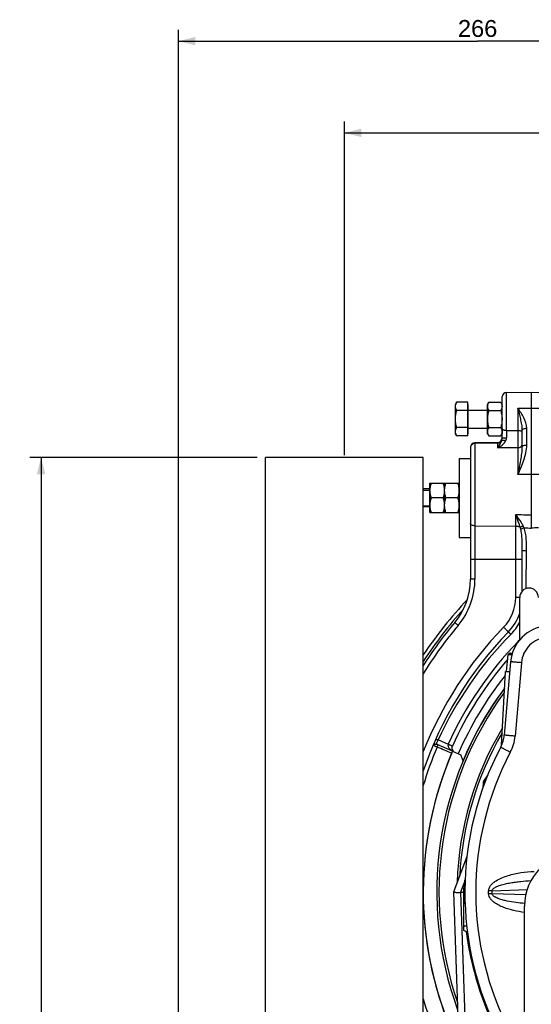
# Model space of a CAD drawing. Header units: millimetres. Extents: x 0 to 1189, y 0 to 841.
# Tile 60 of 68: x 797 to 888, y 431 to 606. Entities that reach past the tile are written whole.
import ezdxf

# ---------------------------------------------------------------- set-up
doc = ezdxf.new("R2010")
doc.units = ezdxf.units.MM
doc.header["$LTSCALE"] = 65.395
doc.layers.get('0').update_dxf_attribs({"linetype": 'CONTINUOUS'})
doc.layers.add('3_ALL_AXES', color=7, linetype='CONTINUOUS')
doc.styles.get("Standard").update_dxf_attribs({"font": 'arial.ttf'})
doc.styles.add('TEXTSTYLE_1', font='gdt', dxfattribs={"width": 0.8})
doc.dimstyles.new('DIMSTYLE_2', dxfattribs={"dimtxt": 3, "dimasz": 3, "dimexe": 2, "dimexo": 1.5, "dimgap": 0.75, "dimtad": 1, "dimdec": 1, "dimlfac": 2.5, "dimdsep": 46, "dimtxsty": 'Standard', "dimblk": '_FILLED', "dimblk1": '_FILLED', "dimblk2": '_FILLED', "dimcen": 0.09, "dimadec": 1, "dimazin": 2, "dimtp": 0.5, "dimtm": 0.5, "dimtfac": 1, "dimtdec": 1, "dimtofl": 0, "dimtmove": 0, "dimatfit": 3, "dimldrblk": '_FILLED', "dimfxl": 0, "dimtolj": 1, "dimarcsym": 0})
doc.dimstyles.new('DIMSTYLE_3', dxfattribs={"dimtxt": 3, "dimasz": 3, "dimexe": 2, "dimexo": 1.5, "dimgap": 0.75, "dimtad": 1, "dimdec": 0, "dimlfac": 2.5, "dimdsep": 46, "dimtxsty": 'Standard', "dimblk": '_FILLED', "dimblk1": '_FILLED', "dimblk2": '_FILLED', "dimcen": 0.09, "dimadec": 0, "dimazin": 2, "dimtp": 0.5, "dimtm": 0.5, "dimtfac": 1, "dimtdec": 0, "dimtofl": 0, "dimtmove": 0, "dimatfit": 3, "dimldrblk": '_FILLED', "dimfxl": 0, "dimtolj": 1, "dimarcsym": 0})
doc.dimstyles.new('DIMSTYLE_4', dxfattribs={"dimtxt": 3, "dimasz": 3, "dimexe": 2, "dimexo": 1.5, "dimgap": 0.75, "dimtad": 1, "dimdec": 1, "dimlfac": 2.5, "dimdsep": 46, "dimtxsty": 'Standard', "dimblk": '_FILLED', "dimblk1": '_FILLED', "dimblk2": '_FILLED', "dimcen": 0.09, "dimadec": 1, "dimazin": 2, "dimtp": 0.8, "dimtm": 0.8, "dimtfac": 1, "dimtdec": 1, "dimtofl": 0, "dimtmove": 0, "dimatfit": 3, "dimldrblk": '_FILLED', "dimfxl": 0, "dimtolj": 1, "dimarcsym": 0})

# ---------------------------------------------------------------- blocks, each defined once
blk = doc.blocks.new('_FILLED')
at = {"color": 0, "linetype": 'ByBlock'}
blk.add_solid([(0, 0), (-1, 0.25), (-1, -0.25)], dxfattribs=at)
blk = doc.blocks.new('*D3')
at = {"color": 2, "linetype": 'Continuous'}
for p, q in [((854.88, 528.84), (854.88, 588.08)), ((931.68, 461.29), (931.68, 588.08)), ((854.88, 586.08), (893.28, 586.08)), ((931.68, 586.08), (893.28, 586.08))]:
    blk.add_line(p, q, dxfattribs=at)
at = {"color": 2, "linetype": 'Continuous', "xscale": 3, "yscale": 3, "zscale": 3, "rotation": 180}
blk.add_blockref('_FILLED', (854.88, 586.08), dxfattribs=at)
at = {"color": 2, "linetype": 'Continuous', "xscale": 3, "yscale": 3, "zscale": 3}
blk.add_blockref('_FILLED', (931.68, 586.08), dxfattribs=at)
at = {"color": 2, "linetype": 'Continuous', "insert": (893.28, 589.83), "char_height": 3, "width": 6.9926, "attachment_point": 2, "line_spacing_factor": 0.9}
blk.add_mtext('192', dxfattribs=at)
blk = doc.blocks.new('*D4')
at = {"color": 2, "linetype": 'Continuous'}
for p, q in [((825.4, 402.18), (825.4, 604.36)), ((931.68, 461.29), (931.68, 604.36)), ((825.4, 602.36), (878.54, 602.36)), ((931.68, 602.36), (878.54, 602.36))]:
    blk.add_line(p, q, dxfattribs=at)
at = {"color": 2, "linetype": 'Continuous', "xscale": 3, "yscale": 3, "zscale": 3, "rotation": 180}
blk.add_blockref('_FILLED', (825.4, 602.36), dxfattribs=at)
at = {"color": 2, "linetype": 'Continuous', "xscale": 3, "yscale": 3, "zscale": 3}
blk.add_blockref('_FILLED', (931.68, 602.36), dxfattribs=at)
at = {"color": 2, "linetype": 'Continuous', "insert": (878.54, 606.11), "char_height": 3, "width": 6.9926, "attachment_point": 2, "line_spacing_factor": 0.9}
blk.add_mtext('266', dxfattribs=at)
blk = doc.blocks.new('*D6')
at = {"color": 2, "linetype": 'Continuous'}
for p, q in [((839.38, 528.48), (798.99, 528.48)), ((800.99, 528.48), (800.99, 397.68)), ((800.99, 266.88), (800.99, 397.68)), ((839.38, 266.88), (798.99, 266.88))]:
    blk.add_line(p, q, dxfattribs=at)
at = {"color": 2, "linetype": 'Continuous', "xscale": 3, "yscale": 3, "zscale": 3}
for p, rotation in [((800.99, 528.48), 90), ((800.99, 266.88), 270)]:
    blk.add_blockref('_FILLED', p, dxfattribs=dict(at, rotation=rotation))
at = {"color": 2, "linetype": 'Continuous', "insert": (797.24, 397.68), "char_height": 3, "width": 10.9926, "attachment_point": 2, "rotation": 90, "line_spacing_factor": 0.9, "style": 'TEXTSTYLE_1'}
blk.add_mtext('{\\fgdt;n}\\fArial;654', dxfattribs=at)

msp = doc.modelspace()

# ---------------------------------------------------------------- linework, layer by layer
at = {"color": 7, "linetype": 'Continuous'}
for p, q in [((883.663, 540.002), (888.077, 540.079)), ((888.077, 540.079), (888.077, 518.248)), ((888.077, 540.079), (891.691, 540.016)), ((882.877, 531.865), (882.877, 539.202)), ((876.797, 532.277), (876.797, 538.281)), ((876.877, 537.879), (876.797, 537.879)), ((876.877, 532.679), (876.877, 537.879)), ((876.877, 536.879), (880.277, 536.879)), ((876.877, 533.679), (880.277, 533.679)), ((886.477, 530.347), (886.477, 533.323)), ((876.877, 532.679), (876.797, 532.679)), ((877.277, 530.265), (877.277, 506.872)), ((882.091, 531.135), (878.063, 531.064)), ((840.877, 266.879), (840.877, 528.479)), ((868.877, 528.479), (840.877, 528.479)), ((868.877, 266.879), (868.877, 528.479)), ((886.477, 504.761), (886.477, 511.915)), ((886.027, 496.102), (886.027, 503.629)), ((883.677, 490.479), (883.989, 493.471)), ((883.989, 493.471), (884.633, 493.471)), ((884.217, 493.699), (884.731, 493.791)), ((884.217, 493.699), (884.7, 493.699)), ((884.399, 492.194), (883.259, 479.17)), ((882.79, 477.369), (883.477, 490.479)), ((871.519, 477.436), (871.239, 477.558)), ((874.086, 476.32), (875.558, 475.68)), ((875.977, 474.637), (875.558, 475.68)), ((880.352, 472.128), (879.608, 470.983)), ((879.512, 470.677), (879.483, 469.847)), ((876.642, 457.599), (874.271, 451.28)), ((876.243, 451.279), (876.311, 453.212)), ((874.271, 451.279), (875.439, 417.828)), ((875.521, 451.279), (876.047, 451.279)), ((876.047, 451.279), (876.077, 451.279)), ((876.077, 444.474), (876.077, 451.279)), ((876.077, 451.279), (876.243, 451.279)), ((876.311, 449.345), (876.243, 451.279)), ((886.877, 419.861), (886.877, 448.808))]:
    msp.add_line(p, q, dxfattribs=at)
at = {"color": 9, "linetype": 'Continuous'}
for p, q in [((883.663, 533.269), (883.663, 540.002)), ((885.691, 537.182), (888.077, 537.199)), ((885.691, 537.182), (885.691, 533.273)), ((888.077, 537.199), (890.463, 537.182)), ((883.663, 533.269), (885.691, 533.273)), ((887.263, 530.667), (887.263, 533.643)), ((878.063, 531.064), (878.063, 506.872)), ((882.091, 531.009), (878.063, 530.942)), ((882.091, 531.135), (882.091, 530.166)), ((885.691, 530.196), (882.091, 530.166)), ((885.691, 530.196), (885.691, 525.422)), ((888.077, 525.439), (885.691, 525.422)), ((890.463, 525.422), (888.077, 525.439)), ((885.298, 503.615), (885.298, 518.349)), ((888.077, 518.248), (888.077, 515.908)), ((878.063, 516.329), (885.298, 516.267)), ((877.277, 510.435), (886.477, 510.435)), ((887.171, 505.199), (887.224, 511.915)), ((878.063, 506.872), (877.277, 506.872)), ((886.027, 503.615), (885.298, 503.615)), ((875.078, 498.655), (875.083, 498.662)), ((885.766, 495.775), (885.72, 495.82)), ((886.321, 492.02), (885.182, 478.995)), ((874.011, 477.225), (871.517, 478.309)), ((874.047, 477.221), (873.317, 477.549)), ((874.043, 477.211), (874.011, 477.225)), ((876.101, 452.825), (875.521, 451.279)), ((876.101, 452.825), (876.047, 451.279)), ((876.159, 453.09), (876.101, 452.825)), ((875.47, 451.271), (876.64, 417.765)), ((876.045, 451.279), (876.077, 450.364)), ((880.492, 451.022), (880.492, 451.536)), ((881.112, 451.536), (880.492, 451.536)), ((881.112, 451.022), (880.492, 451.022)), ((881.112, 451.536), (887.343, 451.753)), ((881.112, 451.022), (881.112, 451.536)), ((887.091, 450.813), (881.112, 451.022))]:
    msp.add_line(p, q, dxfattribs=at)
at = {"color": 2, "linetype": 'Continuous'}
for p, q in [((868.877, 522.679), (870.077, 522.679)), ((868.877, 519.879), (870.077, 519.879))]:
    msp.add_line(p, q, dxfattribs=at)
at = {"color": 7, "linetype": 'Continuous'}
for centre, radius, start, end in [((883.677, 539.202), 0.8, 91, 180), ((882.077, 531.935), 0.8, 271, 360), ((878.077, 530.265), 0.8, 91, 180), ((865.277, 506.872), 12, 320.06237, 0), ((887.677, 503.629), 1.65, 0, 180), ((931.677, 451.279), 75.636, 136.6113, 146.13698), ((877.677, 503.615), 8.8, 315.8966, 341.60009), ((931.677, 451.279), 74.6, 140.06239, 147.3389), ((891.372, 491.584), 7, 95, 175), ((931.677, 451.279), 66.4, 135.89661, 161.06615), ((884.229, 493.459), 0.24, 93, 177), ((931.677, 451.279), 63.2, 139.11133, 155.76542), ((931.677, 451.279), 60.4, 143.19461, 200.19993), ((931.677, 451.279), 60, 143.77508, 199.00662), ((931.677, 451.279), 56.8, 149.08121, 178.2985), ((931.677, 451.279), 56.4, 149.86025, 177.0546), ((877.68, 479.658), 5.6, 332.27497, 355), ((874.776, 476.892), 0.8, 155.76542, 156.5), ((931.677, 451.279), 62.8, 156.5, 203), ((931.677, 451.279), 55.4, 152.27497, 207.14984), ((880.112, 470.656), 0.6, 147, 178), ((896.477, 448.808), 9.6, 92, 180), ((875.993, 443.679), 0.8, 7.772, 83.99085)]:
    msp.add_arc(centre, radius, start, end, dxfattribs=at)
at = {"color": 9, "linetype": 'Continuous'}
for centre, radius, start, end in [((1190.045, 531.531), 306.386, 179.67491, 179.91961), ((865.263, 506.872), 12.8, 320.10195, 360), ((877.698, 503.615), 7.6, 315.89661, 360), ((931.677, 451.279), 74.995, 137.90913, 146.86955), ((931.698, 451.279), 67.6, 135.89663, 158.32823), ((931.74, 451.223), 73.895, 140.0676, 148.28923), ((877.681, 503.699), 9.485, 315.51848, 331.64732), ((930.988, 451.115), 65.393, 135.37344, 155.42683), ((931.677, 451.279), 64, 135.89661, 155.76542), ((877.677, 503.615), 11.2, 315.89661, 318.21554), ((931.677, 451.279), 61.699, 141.43655, 156.50008), ((931.677, 451.279), 60.428, 143.15427, 157.22421), ((877.611, 479.658), 7.6, 332.27507, 354.9999), ((874.776, 476.892), 1.6, 155.76542, 156.5), ((931.677, 451.279), 65.6, 156.87415, 163.22094), ((931.607, 451.279), 53.4, 152.27497, 207.72503), ((876.893, 475.592), 22.78, 268.00896, 268.50258), ((986.367, 428.895), 112.833, 167.18293, 167.61801), ((876.799, 472.899), 19.82, 268.15015, 268.57949), ((931.677, 451.335), 55.6, 187.29688, 207.11578), ((931.677, 451.279), 65.6, 196.78255, 202.51683)]:
    msp.add_arc(centre, radius, start, end, dxfattribs=at)
at = {"color": 7, "linetype": 'Continuous'}
msp.add_ellipse((871.247, 439.806), major_axis=(4.318, 11.465), ratio=0.0979406, start_param=0.0368668, end_param=0.0741524, dxfattribs=at)
at = {"color": 9, "linetype": 'Continuous'}
for points, knots in [([(886.477, 533.323), (886.477, 533.659), (886.401, 534.328), (886.131, 535.615), (885.87, 536.561), (885.691, 537.182)], [0, 0, 0, 0, 0.2551795, 0.5088864, 1, 1, 1, 1]), ([(887.263, 533.643), (887.263, 534.288), (886.812, 535.577), (886.068, 536.641), (885.691, 537.182)], [0, 0, 0, 0, 0.4943242, 1, 1, 1, 1]), ([(882.877, 533.609), (882.877, 533.499), (883.047, 533.387), (883.228, 533.325), (883.415, 533.282), (883.562, 533.27), (883.663, 533.269)], [0, 0, 0, 0, 0.3678214, 0.5081015, 0.6631905, 1, 1, 1, 1]), ([(885.691, 533.273), (885.694, 532.699), (885.697, 531.673), (885.696, 530.648), (885.691, 530.196)], [0, 0, 0, 0, 0.5598358, 1, 1, 1, 1]), ([(885.691, 533.273), (885.792, 533.273), (885.939, 533.261), (886.126, 533.218), (886.307, 533.157), (886.477, 533.046), (886.477, 532.936)], [0, 0, 0, 0, 0.3374862, 0.492822, 0.6332438, 1, 1, 1, 1]), ([(886.477, 533.323), (886.477, 533.43), (886.698, 533.561), (886.969, 533.625), (887.162, 533.642), (887.263, 533.643)], [0, 0, 0, 0, 0.3613152, 0.6588244, 1, 1, 1, 1]), ([(882.091, 530.166), (882.231, 530.353), (882.515, 530.764), (882.743, 531.217), (882.815, 531.473)], [0, 0, 0, 0, 0.4683803, 1, 1, 1, 1]), ([(882.091, 531.009), (882.242, 531.011), (882.546, 531.099), (882.756, 531.338), (882.815, 531.473)], [0, 0, 0, 0, 0.5070645, 1, 1, 1, 1]), ([(882.091, 530.166), (882.376, 530.301), (882.936, 530.639), (883.393, 531.142), (883.535, 531.448)], [0, 0, 0, 0, 0.483123, 1, 1, 1, 1]), ([(882.815, 531.473), (882.823, 531.503), (882.857, 531.631), (882.877, 531.763), (882.877, 531.865)], [0, 0, 0, 0, 0.232792, 1, 1, 1, 1]), ([(882.815, 531.473), (882.84, 531.5), (882.932, 531.532), (883.176, 531.539), (883.386, 531.493), (883.535, 531.448)], [0, 0, 0, 0, 0.1463132, 0.3698404, 1, 1, 1, 1]), ([(882.877, 531.865), (882.877, 531.873), (882.9, 531.89), (882.944, 531.904), (883.016, 531.92), (883.156, 531.939), (883.374, 531.956), (883.558, 531.96), (883.659, 531.961)], [0, 0, 0, 0, 0.0297125, 0.0894349, 0.1818359, 0.3045612, 0.6231901, 1, 1, 1, 1]), ([(883.535, 531.448), (883.553, 531.488), (883.621, 531.65), (883.658, 531.828), (883.659, 531.961)], [0, 0, 0, 0, 0.2470692, 1, 1, 1, 1]), ([(878.063, 530.942), (877.96, 530.94), (877.755, 530.899), (877.495, 530.732), (877.319, 530.482), (877.277, 530.284), (877.277, 530.186)], [0, 0, 0, 0, 0.2564878, 0.5091646, 0.7564923, 1, 1, 1, 1]), ([(885.691, 530.196), (885.889, 530.199), (886.194, 530.304), (886.434, 530.611), (886.477, 530.796), (886.477, 530.885)], [0, 0, 0, 0, 0.5203994, 0.7654483, 1, 1, 1, 1]), ([(885.691, 525.422), (886.066, 526.265), (886.628, 527.532), (887.144, 529.298), (887.263, 530.212), (887.263, 530.667)], [0, 0, 0, 0, 0.5024527, 0.7520524, 1, 1, 1, 1]), ([(885.691, 525.422), (885.865, 526.27), (886.133, 527.515), (886.405, 529.157), (886.477, 529.956), (886.477, 530.347)], [0, 0, 0, 0, 0.5199274, 0.7648717, 1, 1, 1, 1]), ([(886.477, 530.348), (886.477, 530.454), (886.698, 530.586), (886.969, 530.649), (887.162, 530.667), (887.263, 530.667)], [0, 0, 0, 0, 0.3613149, 0.6588242, 1, 1, 1, 1]), ([(886.087, 516.115), (886.028, 516.305), (885.781, 517.055), (885.505, 517.795), (885.298, 518.349)], [0, 0, 0, 0, 0.2511863, 1, 1, 1, 1]), ([(886.612, 516.359), (886.517, 516.536), (886.118, 517.224), (885.653, 517.872), (885.298, 518.349)], [0, 0, 0, 0, 0.2520828, 1, 1, 1, 1]), ([(878.063, 516.329), (877.962, 516.329), (877.771, 516.348), (877.52, 516.426), (877.336, 516.542), (877.277, 516.663), (877.277, 516.716)], [0, 0, 0, 0, 0.3225139, 0.6077812, 0.8317759, 1, 1, 1, 1]), ([(885.298, 516.267), (885.37, 516.267), (885.638, 516.253), (885.907, 516.195), (886.087, 516.115)], [0, 0, 0, 0, 0.2675785, 1, 1, 1, 1]), ([(886.087, 516.115), (886.123, 516.131), (886.299, 516.21), (886.474, 516.293), (886.612, 516.359)], [0, 0, 0, 0, 0.2061376, 1, 1, 1, 1]), ([(886.195, 515.756), (886.233, 515.771), (886.431, 515.848), (886.63, 515.925), (886.79, 515.986)], [0, 0, 0, 0, 0.1950102, 1, 1, 1, 1]), ([(886.477, 511.915), (886.477, 512.56), (886.474, 513.528), (886.382, 514.811), (886.277, 515.447), (886.195, 515.756)], [0, 0, 0, 0, 0.5015501, 0.7512191, 1, 1, 1, 1]), ([(887.224, 511.915), (887.23, 512.601), (887.231, 513.631), (887.08, 514.996), (886.912, 515.666), (886.79, 515.986)], [0, 0, 0, 0, 0.500162, 0.7502002, 1, 1, 1, 1]), ([(886.477, 511.915), (886.477, 511.916), (886.485, 511.914), (886.493, 511.917), (886.512, 511.916), (886.536, 511.917), (886.568, 511.917), (886.621, 511.917), (886.703, 511.917), (886.815, 511.917), (886.991, 511.916), (887.129, 511.915), (887.224, 511.915)], [0, 0, 0, 0, 0.0048736, 0.0192826, 0.0431361, 0.0761939, 0.1181539, 0.168599, 0.292952, 0.4444759, 0.6173483, 1, 1, 1, 1]), ([(875.078, 498.655), (875, 498.72), (874.888, 498.814), (874.746, 498.935), (874.656, 499.011), (874.591, 499.067), (874.548, 499.104), (874.523, 499.126), (874.505, 499.143), (874.489, 499.156), (874.484, 499.163), (874.477, 499.168), (874.478, 499.169)], [0, 0, 0, 0, 0.3835945, 0.5564363, 0.7077474, 0.8318135, 0.8821175, 0.9239517, 0.9569081, 0.9806924, 0.9950747, 1, 1, 1, 1]), ([(883.996, 497.49), (883.998, 497.492), (883.988, 497.499), (883.981, 497.51), (883.959, 497.532), (883.933, 497.559), (883.898, 497.595), (883.838, 497.655), (883.747, 497.746), (883.621, 497.871), (883.477, 498.012), (883.32, 498.166), (883.211, 498.272), (883.155, 498.325)], [0, 0, 0, 0, 0.0049465, 0.0193405, 0.043131, 0.0760989, 0.1179379, 0.1682543, 0.2923347, 0.4436512, 0.6164887, 0.8042972, 1, 1, 1, 1]), ([(883.996, 497.49), (883.997, 497.491), (884.001, 497.486), (884.007, 497.482), (884.018, 497.471), (884.041, 497.45), (884.078, 497.413), (884.134, 497.36), (884.201, 497.294), (884.307, 497.191), (884.39, 497.109), (884.448, 497.053)], [0, 0, 0, 0, 0.0048672, 0.0192747, 0.0431276, 0.0761853, 0.1685909, 0.2929451, 0.4444705, 0.6173445, 1, 1, 1, 1]), ([(890.866, 496.565), (890.29, 496.514), (889.145, 496.209), (887.695, 495.192), (886.678, 493.742), (886.372, 492.597), (886.321, 492.02)], [0, 0, 0, 0, 0.2499355, 0.4999088, 0.7499326, 1, 1, 1, 1]), ([(886.321, 492.02), (886.195, 492.031), (885.948, 492.052), (885.59, 492.084), (885.262, 492.113), (885.012, 492.136), (884.836, 492.152), (884.725, 492.162), (884.629, 492.171), (884.549, 492.178), (884.487, 492.185), (884.445, 492.188), (884.421, 492.191), (884.409, 492.192), (884.404, 492.194), (884.399, 492.193), (884.399, 492.194)], [0, 0, 0, 0, 0.1969179, 0.3852642, 0.5581343, 0.7091672, 0.774724, 0.8328145, 0.882903, 0.9245303, 0.9573123, 0.9809457, 0.9892624, 0.9952162, 0.9987964, 1, 1, 1, 1]), ([(885.182, 478.995), (885.056, 479.007), (884.809, 479.028), (884.451, 479.06), (884.122, 479.089), (883.873, 479.112), (883.697, 479.128), (883.585, 479.138), (883.49, 479.147), (883.41, 479.154), (883.347, 479.16), (883.305, 479.164), (883.282, 479.167), (883.269, 479.168), (883.264, 479.17), (883.259, 479.169), (883.259, 479.17)], [0, 0, 0, 0, 0.1969179, 0.3852642, 0.5581343, 0.7091672, 0.774724, 0.8328145, 0.882903, 0.9245303, 0.9573123, 0.9809457, 0.9892624, 0.9952162, 0.9987964, 1, 1, 1, 1]), ([(870.731, 477.302), (870.714, 477.31), (870.684, 477.322), (870.646, 477.341), (870.626, 477.352), (870.615, 477.363), (870.616, 477.366)], [0, 0, 0, 0, 0.4215215, 0.7293725, 0.9191969, 1, 1, 1, 1]), ([(870.616, 477.366), (870.66, 477.468), (870.839, 477.644), (871.089, 477.635), (871.191, 477.59)], [0, 0, 0, 0, 0.4979959, 1, 1, 1, 1]), ([(870.731, 477.302), (870.773, 477.403), (870.888, 477.537), (871.093, 477.595), (871.195, 477.577), (871.239, 477.558)], [0, 0, 0, 0, 0.5235687, 0.7675487, 1, 1, 1, 1]), ([(871.348, 477.043), (871.288, 477.069), (871.082, 477.156), (870.877, 477.242), (870.731, 477.302)], [0, 0, 0, 0, 0.2931827, 1, 1, 1, 1]), ([(871.11, 478.492), (871.11, 478.493), (871.114, 478.49), (871.119, 478.49), (871.129, 478.484), (871.149, 478.476), (871.183, 478.46), (871.233, 478.438), (871.294, 478.411), (871.39, 478.367), (871.465, 478.333), (871.517, 478.309)], [0, 0, 0, 0, 0.0048479, 0.0192487, 0.0430991, 0.0761593, 0.1685687, 0.2929247, 0.4444592, 0.6173222, 1, 1, 1, 1]), ([(871.239, 477.558), (871.226, 477.564), (871.213, 477.569), (871.188, 477.585), (871.191, 477.59)], [0, 0, 0, 0, 0.7067054, 1, 1, 1, 1]), ([(871.191, 477.59), (871.206, 477.617), (871.242, 477.701), (871.312, 477.857), (871.406, 478.069), (871.478, 478.226), (871.517, 478.309)], [0, 0, 0, 0, 0.1178798, 0.3439565, 0.6505397, 1, 1, 1, 1]), ([(871.348, 477.043), (871.369, 477.094), (871.4, 477.167), (871.44, 477.26), (871.465, 477.319), (871.486, 477.367), (871.501, 477.4), (871.51, 477.419), (871.514, 477.429), (871.517, 477.432), (871.519, 477.437), (871.519, 477.436)], [0, 0, 0, 0, 0.3825757, 0.5553921, 0.7068858, 0.8312103, 0.9236039, 0.9566667, 0.9805328, 0.9949776, 1, 1, 1, 1]), ([(884.338, 476.122), (884.226, 476.181), (884.006, 476.297), (883.688, 476.467), (883.396, 476.623), (883.142, 476.761), (882.958, 476.863), (882.836, 476.931), (882.766, 476.971), (882.713, 477.003), (882.67, 477.027), (882.653, 477.041), (882.636, 477.05), (882.638, 477.053)], [0, 0, 0, 0, 0.1966164, 0.3847848, 0.5575749, 0.7085993, 0.8322864, 0.8824076, 0.9240747, 0.9569045, 0.9805991, 0.9949623, 1, 1, 1, 1]), ([(879.989, 471.207), (879.926, 471.138), (879.837, 471.04), (879.724, 470.915), (879.654, 470.838), (879.596, 470.774), (879.557, 470.73), (879.534, 470.703), (879.522, 470.69), (879.516, 470.682), (879.512, 470.678), (879.512, 470.677)], [0, 0, 0, 0, 0.3903494, 0.5600789, 0.7080103, 0.8299449, 0.9215945, 0.9548262, 0.9791371, 0.9942341, 1, 1, 1, 1]), ([(880.492, 451.536), (880.492, 451.729), (880.588, 452.118), (880.92, 452.603), (881.347, 453.003), (881.985, 453.449), (882.858, 453.882), (883.958, 454.271), (885.088, 454.561), (886.616, 454.841), (887.78, 454.945), (888.556, 454.972)], [0, 0, 0, 0, 0.062162, 0.1245684, 0.1870806, 0.2496256, 0.3746417, 0.499716, 0.624806, 0.7499023, 1, 1, 1, 1]), ([(881.112, 451.536), (881.117, 451.687), (881.282, 451.894), (881.526, 452.068), (881.795, 452.223), (882.147, 452.377), (882.726, 452.581), (883.468, 452.778), (884.369, 452.96), (885.277, 453.103), (886.494, 453.25), (887.41, 453.32), (888.022, 453.35)], [0, 0, 0, 0, 0.0618993, 0.0933855, 0.1247994, 0.1874849, 0.2500976, 0.3751827, 0.500202, 0.6251833, 0.7501419, 1, 1, 1, 1]), ([(886.877, 447.713), (886.245, 447.787), (885.301, 447.943), (884.068, 448.26), (883.161, 448.563), (882.286, 448.947), (881.6, 449.358), (881.111, 449.767), (880.792, 450.125), (880.555, 450.544), (880.492, 450.864), (880.492, 451.022)], [0, 0, 0, 0, 0.2500742, 0.3751512, 0.5002224, 0.6252743, 0.7502598, 0.8127932, 0.8752955, 0.9377164, 1, 1, 1, 1]), ([(886.889, 449.283), (886.373, 449.326), (885.343, 449.437), (884.064, 449.648), (883.054, 449.885), (882.433, 450.072), (881.95, 450.264), (881.658, 450.408), (881.438, 450.55), (881.239, 450.711), (881.116, 450.893), (881.112, 451.022)], [0, 0, 0, 0, 0.2497352, 0.4995314, 0.6245107, 0.7495698, 0.8121818, 0.8748793, 0.9063102, 0.9378208, 1, 1, 1, 1]), ([(876.077, 449.357), (876.11, 449.357), (876.168, 449.357), (876.234, 449.355), (876.274, 449.353), (876.294, 449.351), (876.304, 449.349), (876.311, 449.347), (876.311, 449.345)], [0, 0, 0, 0, 0.4219138, 0.7357138, 0.8482783, 0.9298509, 0.9799727, 1, 1, 1, 1]), ([(876.077, 445.279), (876.147, 445.286), (876.248, 445.295), (876.374, 445.304), (876.451, 445.31), (876.511, 445.312), (876.558, 445.315), (876.581, 445.312), (876.599, 445.313), (876.6, 445.309)], [0, 0, 0, 0, 0.4044629, 0.5766433, 0.7233639, 0.8412444, 0.9276214, 0.9806443, 1, 1, 1, 1])]:
    msp.add_open_spline(points, degree=3, knots=knots, dxfattribs=at)
for points in [[(885.298, 518.349), (886.224, 518.315), (887.151, 518.281), (888.077, 518.248)], [(886.195, 515.756), (886.162, 515.877), (886.127, 515.997), (886.087, 516.115)], [(886.79, 515.986), (886.736, 516.113), (886.677, 516.238), (886.612, 516.359)], [(886.79, 515.986), (887.219, 515.96), (887.648, 515.934), (888.077, 515.908)], [(889.341, 515.984), (888.92, 515.959), (888.499, 515.933), (888.077, 515.908)]]:
    msp.add_open_spline(points, degree=3, dxfattribs=at)
at = {"color": 7, "linetype": 'Continuous'}
msp.add_open_spline([(874.271, 451.28), (874.272, 451.282), (874.283, 451.286), (874.301, 451.288), (874.332, 451.289), (874.393, 451.288), (874.495, 451.282), (874.642, 451.271), (874.821, 451.257), (875.024, 451.243), (875.244, 451.237), (875.396, 451.249), (875.47, 451.271)], degree=3, knots=[0, 0, 0, 0, 0.0077968, 0.0239069, 0.0490369, 0.0831273, 0.176944, 0.3017816, 0.4526899, 0.6237801, 0.8085939, 1, 1, 1, 1], dxfattribs=at)
at = {"layer": '3_ALL_AXES', "color": 7, "linetype": 'Continuous'}
for p, q in [((874.829, 538.281), (874.597, 537.879)), ((874.597, 532.679), (874.597, 537.879)), ((876.797, 538.281), (874.829, 538.281)), ((876.797, 536.78), (874.829, 536.78)), ((880.277, 537.879), (880.509, 538.281)), ((880.277, 532.679), (880.277, 537.879)), ((880.509, 538.281), (882.645, 538.281)), ((880.509, 536.78), (882.645, 536.78)), ((882.645, 538.281), (882.877, 537.879)), ((876.797, 533.778), (874.829, 533.778)), ((880.509, 533.778), (882.645, 533.778)), ((882.877, 533.609), (882.877, 532.679)), ((874.829, 532.277), (874.597, 532.679)), ((876.797, 532.277), (874.829, 532.277)), ((880.277, 532.679), (880.509, 532.277)), ((880.509, 532.277), (882.645, 532.277)), ((882.645, 532.277), (882.877, 532.679)), ((875.277, 528.279), (875.277, 514.279)), ((875.277, 528.279), (877.277, 528.279)), ((870.077, 522.879), (868.877, 522.879)), ((870.077, 518.679), (870.077, 523.879)), ((870.077, 523.879), (875.277, 523.879)), ((872.677, 518.679), (872.677, 523.879)), ((872.445, 521.279), (870.309, 521.279)), ((875.045, 521.279), (872.909, 521.279)), ((870.077, 519.679), (868.877, 519.679)), ((870.077, 518.679), (875.277, 518.679)), ((875.277, 514.279), (877.277, 514.279)), ((883.477, 490.479), (884.249, 490.479)), ((874.086, 476.32), (871.239, 477.558))]:
    msp.add_line(p, q, dxfattribs=at)
for centre, radius, start, end in [((876.015, 533.087), 1.424, 196.0572, 197.48626), ((874.776, 476.892), 0.8, 156.5, 216.08299), ((931.677, 451.279), 62.8, 156.86966, 202.61462), ((931.677, 451.279), 62.8, 156.39954, 156.5)]:
    msp.add_arc(centre, radius, start, end, dxfattribs=at)
at = {"layer": '3_ALL_AXES', "color": 9, "linetype": 'Continuous'}
msp.add_arc((875.608, 478.865), 2.939, 237.90477, 239.0466, dxfattribs=at)
at = {"layer": '3_ALL_AXES', "color": 7, "linetype": 'Continuous'}
for points, knots in [([(874.597, 537.531), (874.597, 537.659), (874.645, 537.924), (874.761, 538.163), (874.829, 538.281)], [0, 0, 0, 0, 0.4850771, 1, 1, 1, 1]), ([(874.829, 536.78), (874.761, 536.898), (874.645, 537.137), (874.597, 537.402), (874.597, 537.531)], [0, 0, 0, 0, 0.514923, 1, 1, 1, 1]), ([(874.597, 535.279), (874.597, 535.533), (874.641, 536.041), (874.759, 536.536), (874.829, 536.78)], [0, 0, 0, 0, 0.4999043, 1, 1, 1, 1]), ([(880.509, 538.281), (880.441, 538.163), (880.353, 537.98), (880.288, 537.723), (880.277, 537.594), (880.277, 537.531)], [0, 0, 0, 0, 0.5141525, 0.7594241, 1, 1, 1, 1]), ([(880.277, 537.531), (880.277, 537.467), (880.288, 537.338), (880.353, 537.081), (880.441, 536.898), (880.509, 536.78)], [0, 0, 0, 0, 0.2405759, 0.4858475, 1, 1, 1, 1]), ([(880.509, 536.78), (880.439, 536.536), (880.321, 536.041), (880.277, 535.533), (880.277, 535.279)], [0, 0, 0, 0, 0.5001043, 1, 1, 1, 1]), ([(882.645, 538.281), (882.713, 538.163), (882.801, 537.98), (882.866, 537.723), (882.877, 537.594), (882.877, 537.531)], [0, 0, 0, 0, 0.5141525, 0.7594241, 1, 1, 1, 1]), ([(882.877, 537.531), (882.877, 537.467), (882.866, 537.338), (882.801, 537.081), (882.713, 536.898), (882.645, 536.78)], [0, 0, 0, 0, 0.2405759, 0.4858475, 1, 1, 1, 1]), ([(882.645, 536.78), (882.715, 536.536), (882.833, 536.041), (882.877, 535.533), (882.877, 535.279)], [0, 0, 0, 0, 0.5001043, 1, 1, 1, 1]), ([(874.829, 533.778), (874.759, 534.022), (874.641, 534.517), (874.597, 535.025), (874.597, 535.279)], [0, 0, 0, 0, 0.5000957, 1, 1, 1, 1]), ([(880.277, 535.279), (880.277, 535.025), (880.321, 534.517), (880.439, 534.022), (880.509, 533.778)], [0, 0, 0, 0, 0.4998957, 1, 1, 1, 1]), ([(882.877, 535.279), (882.877, 535.025), (882.833, 534.517), (882.715, 534.022), (882.645, 533.778)], [0, 0, 0, 0, 0.4998957, 1, 1, 1, 1]), ([(874.597, 533.027), (874.597, 533.155), (874.645, 533.421), (874.761, 533.66), (874.829, 533.778)], [0, 0, 0, 0, 0.4850771, 1, 1, 1, 1]), ([(880.509, 533.778), (880.441, 533.66), (880.353, 533.477), (880.288, 533.22), (880.277, 533.091), (880.277, 533.027)], [0, 0, 0, 0, 0.5141525, 0.7594241, 1, 1, 1, 1]), ([(882.645, 533.778), (882.713, 533.66), (882.801, 533.477), (882.866, 533.22), (882.877, 533.091), (882.877, 533.027)], [0, 0, 0, 0, 0.5141525, 0.7594241, 1, 1, 1, 1]), ([(874.646, 532.693), (874.638, 532.72), (874.61, 532.83), (874.597, 532.943), (874.597, 533.027)], [0, 0, 0, 0, 0.253591, 1, 1, 1, 1]), ([(874.829, 532.277), (874.811, 532.308), (874.744, 532.43), (874.688, 532.559), (874.656, 532.659)], [0, 0, 0, 0, 0.2567607, 1, 1, 1, 1]), ([(880.277, 533.027), (880.277, 532.964), (880.288, 532.835), (880.353, 532.577), (880.441, 532.394), (880.509, 532.277)], [0, 0, 0, 0, 0.2405759, 0.4858475, 1, 1, 1, 1]), ([(882.877, 533.027), (882.877, 532.964), (882.866, 532.835), (882.801, 532.577), (882.713, 532.394), (882.645, 532.277)], [0, 0, 0, 0, 0.2405759, 0.4858475, 1, 1, 1, 1]), ([(870.077, 522.579), (870.077, 522.799), (870.122, 523.241), (870.239, 523.669), (870.309, 523.879)], [0, 0, 0, 0, 0.4981271, 1, 1, 1, 1]), ([(872.677, 522.579), (872.677, 522.799), (872.632, 523.241), (872.515, 523.669), (872.445, 523.879)], [0, 0, 0, 0, 0.4981271, 1, 1, 1, 1]), ([(872.677, 522.579), (872.677, 522.799), (872.722, 523.241), (872.839, 523.669), (872.909, 523.879)], [0, 0, 0, 0, 0.4981271, 1, 1, 1, 1]), ([(875.277, 522.579), (875.277, 522.799), (875.232, 523.241), (875.115, 523.669), (875.045, 523.879)], [0, 0, 0, 0, 0.4981271, 1, 1, 1, 1]), ([(870.309, 521.279), (870.239, 521.489), (870.122, 521.916), (870.077, 522.359), (870.077, 522.579)], [0, 0, 0, 0, 0.5018729, 1, 1, 1, 1]), ([(870.077, 519.979), (870.077, 520.199), (870.122, 520.641), (870.239, 521.069), (870.309, 521.279)], [0, 0, 0, 0, 0.4981271, 1, 1, 1, 1]), ([(872.445, 521.279), (872.515, 521.489), (872.632, 521.916), (872.677, 522.359), (872.677, 522.579)], [0, 0, 0, 0, 0.5018729, 1, 1, 1, 1]), ([(872.677, 519.979), (872.677, 520.199), (872.632, 520.641), (872.515, 521.069), (872.445, 521.279)], [0, 0, 0, 0, 0.4981271, 1, 1, 1, 1]), ([(872.909, 521.279), (872.839, 521.489), (872.722, 521.916), (872.677, 522.359), (872.677, 522.579)], [0, 0, 0, 0, 0.5018729, 1, 1, 1, 1]), ([(872.677, 519.979), (872.677, 520.199), (872.722, 520.641), (872.839, 521.069), (872.909, 521.279)], [0, 0, 0, 0, 0.4981271, 1, 1, 1, 1]), ([(875.045, 521.279), (875.115, 521.489), (875.232, 521.916), (875.277, 522.359), (875.277, 522.579)], [0, 0, 0, 0, 0.5018729, 1, 1, 1, 1]), ([(875.277, 519.979), (875.277, 520.199), (875.232, 520.641), (875.115, 521.069), (875.045, 521.279)], [0, 0, 0, 0, 0.4981271, 1, 1, 1, 1]), ([(870.309, 518.679), (870.239, 518.889), (870.122, 519.316), (870.077, 519.759), (870.077, 519.979)], [0, 0, 0, 0, 0.5018729, 1, 1, 1, 1]), ([(872.445, 518.679), (872.515, 518.889), (872.632, 519.316), (872.677, 519.759), (872.677, 519.979)], [0, 0, 0, 0, 0.5018729, 1, 1, 1, 1]), ([(872.909, 518.679), (872.839, 518.889), (872.722, 519.316), (872.677, 519.759), (872.677, 519.979)], [0, 0, 0, 0, 0.5018729, 1, 1, 1, 1]), ([(875.045, 518.679), (875.115, 518.889), (875.232, 519.316), (875.277, 519.759), (875.277, 519.979)], [0, 0, 0, 0, 0.5018729, 1, 1, 1, 1])]:
    msp.add_open_spline(points, degree=3, knots=knots, dxfattribs=at)
at = {"layer": '3_ALL_AXES', "color": 9, "linetype": 'Continuous'}
msp.add_open_spline([(873.309, 477.53), (873.283, 477.471), (873.262, 477.338), (873.336, 477.033), (873.608, 476.687), (873.895, 476.47), (874.046, 476.375)], degree=3, knots=[0, 0, 0, 0, 0.1333612, 0.2630825, 0.6347322, 1, 1, 1, 1], dxfattribs=at)
msp.add_open_spline([(873.925, 475.948), (873.067, 476.316), (872.21, 476.684), (871.348, 477.043)], degree=3, dxfattribs=at)

# ---------------------------------------------------------------- dimensions: what is measured, and where the dimension line sits
at = {"color": 2, "linetype": 'Continuous'}
for base, p2, dimstyle, picture, middle in [((825.397, 602.364), (825.397, 400.679), 'DIMSTYLE_3', '*D4', (878.499, 602.364)), ((854.877, 586.076), (854.877, 527.338), 'DIMSTYLE_2', '*D3', (893.389, 586.076))]:
    dim = msp.add_linear_dim(base=base, p1=(931.677, 459.794), p2=p2, angle=180, dimstyle=dimstyle, dxfattribs=at)
    dim.commit()
    dim.dimension.update_dxf_attribs({"geometry": picture, "text_midpoint": middle, "dimtype": 160})
dim = msp.add_linear_dim(base=(800.992, 528.479), p1=(840.877, 266.879), p2=(840.877, 528.479), angle=90, text='%%c<>', dimstyle='DIMSTYLE_4', dxfattribs=at)
dim.commit()
dim.dimension.update_dxf_attribs({"geometry": '*D6', "text_midpoint": (800.992, 397.679), "dimtype": 160})

doc.saveas('drawing.dxf')
